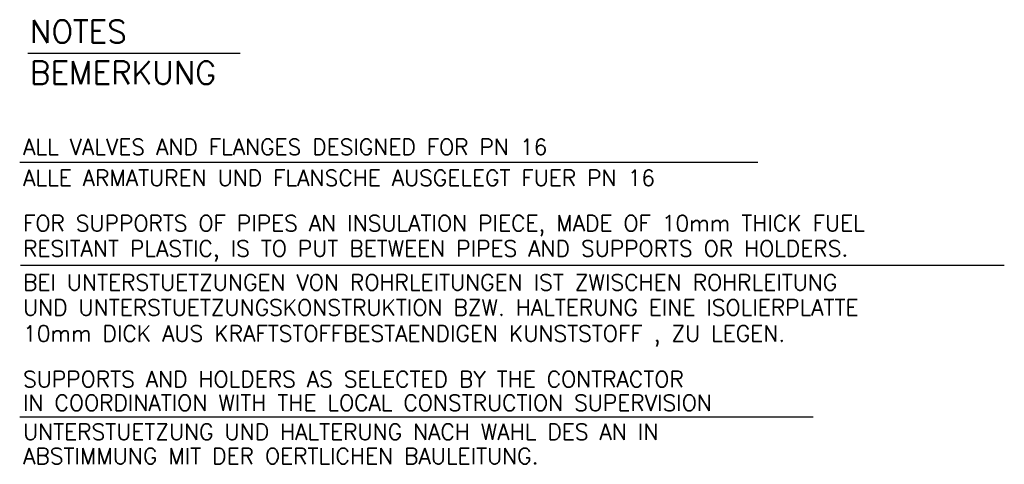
# Model space of a CAD drawing. Header units: millimetres. Extents: x -197187 to 231260338, y -45270 to 70505.
# Tile 77 of 85: x 88118 to 92427, y -670 to 1274. Entities that reach past the tile are written whole.
import ezdxf

# ---------------------------------------------------------------- set-up
doc = ezdxf.new("R2010")
doc.units = ezdxf.units.MM
doc.header["$LTSCALE"] = 0.5
for name, color, linetype in [('12', 7, 'Continuous'), ('21', 7, 'Continuous'), ('8', 7, 'Continuous')]:
    doc.layers.add(name, color=color, linetype=linetype)
doc.styles.add('ROMANS', font='ROMANS', dxfattribs={"height": 0.2})

msp = doc.modelspace()

# ---------------------------------------------------------------- linework, layer by layer
at = {"layer": '21', "ltscale": 10}
msp.add_line((88152.838, 1128.538), (89082.392, 1128.538), dxfattribs=at)
at = {"layer": '8', "linetype": 'Continuous'}
for p, q in [((88117.539, 651.771), (91348.716, 651.771)), ((88121.461, 200.721), (92427.222, 200.721)), ((88117.539, -462.201), (91589.99, -462.201))]:
    msp.add_line(p, q, dxfattribs=at)

# ---------------------------------------------------------------- texts
at = {"layer": '12', "linetype": 'Continuous', "lineweight": 50, "style": 'ROMANS'}
for s, p in [('NOTES', (88162.232, 1172.618)), ('BEMERKUNG', (88162.232, 992.618))]:
    msp.add_text(s, height=100, dxfattribs=at).set_placement(p)
at = {"layer": '8', "linetype": 'Continuous', "style": 'ROMANS'}
for s, p in [('ALL VALVES AND FLANGES DESIGNED FOR PN 16', (88132.232, 682.813)), ('ALLE ARMATUREN UND FLANSCHE AUSGELEGT FUER PN 16', (88132.232, 547.218)), ('FOR SUPPORTS OF PIPES AN INSULATION PIECE, MADE OF 10mm THICK FUEL', (88132.232, 348.905)), ('RESITANT PLASTIC, IS TO PUT BETWEEN PIPES AND SUPPORTS OR HOLDERS.', (88132.232, 238.629)), ('BEI UNTERSTUETZUNGEN VON ROHRLEITUNGEN IST ZWISCHEN ROHRLEITUNG', (88132.232, 90.444)), ('UND UNTERSTUETZUNGSKONSTRUKTION BZW. HALTERUNG EINE ISOLIERPLATTE ', (88132.232, -19.833)), ('10mm DICK AUS KRAFTSTOFFBESTAENDIGEN KUNSTSTOFF , ZU LEGEN.', (88132.232, -133.556)), ('SUPPORTS AND HOLDERS AS SELECTED BY THE CONTRACTOR', (88132.232, -333.297)), ('IN COORDINATION WITH THE LOCAL CONSTRUCTION SUPERVISION', (88132.232, -436.327)), ('UNTERSTUETZUNG UND HALTERUNG NACH WAHL DES AN IN ', (88132.232, -563.345)), ('ABSTIMMUNG MIT DER OERTLICHEN BAULEITUNG.', (88132.232, -669.194))]:
    msp.add_text(s, height=70, dxfattribs=at).set_placement(p)

doc.saveas('drawing.dxf')
